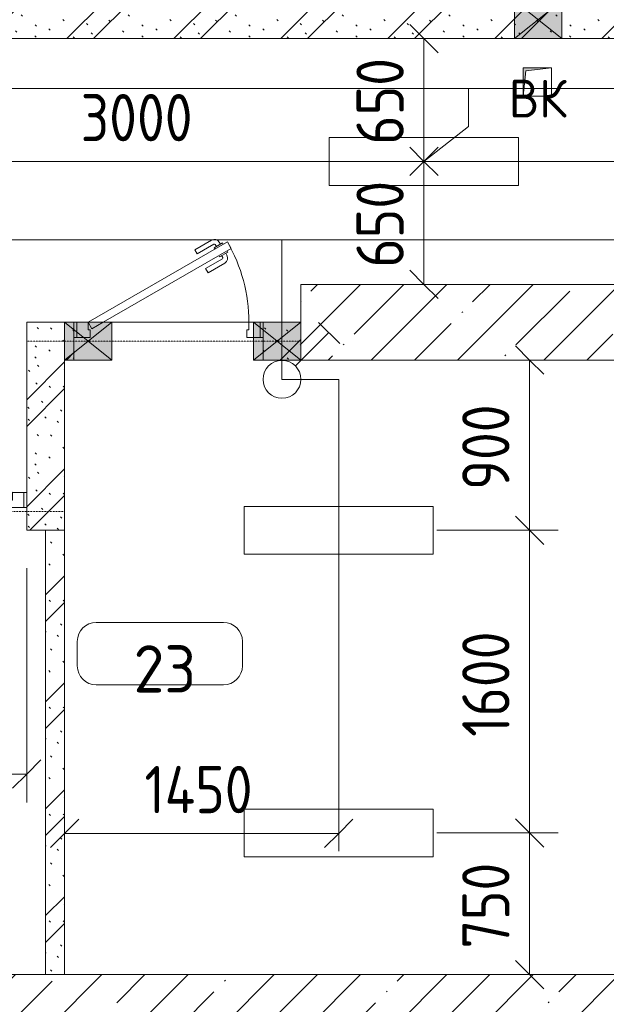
# Model space of a CAD drawing. Header units: millimetres. Extents: x -32229 to 170644, y -13689 to 125138.
# Tile 188 of 208: x 91068 to 94171, y 2843 to 8050. Entities that reach past the tile are written whole.
import ezdxf

# ---------------------------------------------------------------- set-up
doc = ezdxf.new("R2010")
doc.units = ezdxf.units.MM
doc.linetypes.add('3_ Штрих_ 1 х 1 мм', pattern=[2, 1, -1])
for name, color, linetype, lineweight in [('A-ANNO-DIMS', 7, 'Continuous', 9), ('A-ANNO-DIMS-200', 7, 'Continuous', 9), ('A-ANNO-NOTE', 7, 'Continuous', 18), ('A-AREA-IDEN', 7, 'Continuous', 9), ('A-DOOR', 7, 'Continuous', 18), ('A-DOOR-FRAM', 7, 'Continuous', 9), ('A-FLOR', 7, 'Continuous', 18), ('A-GLAZ', 7, 'Continuous', 18), ('A-WALL', 7, 'Continuous', 18), ('A-WALL-PATT', 7, 'Continuous', 40), ('I-WALL', 7, 'Continuous', 18), ('M-EQPM', 7, 'Continuous', 18), ('S-BEAM', 7, 'Continuous', 18), ('S-COLS', 7, 'Continuous', 18)]:
    doc.layers.add(name, color=color, linetype=linetype, lineweight=lineweight)
doc.layers.add('A-DETL', color=7, linetype='Continuous', lineweight=9, true_color=0x00a600)
doc.styles.add('GOST Common', font='GOST_Common.ttf', dxfattribs={"height": 200})
doc.styles.add('GOST Common_5', font='GOST_Common.ttf', dxfattribs={"height": 250})
doc.styles.add('GOST Common_6', font='GOST_Common.ttf', dxfattribs={"width": 0.9, "height": 250})
doc.dimstyles.new('ГОСТ_2_5_мм2_1', dxfattribs={"dimscale": 304.8, "dimtxt": 251.428749, "dimasz": 0.492126, "dimexe": 0.492126, "dimexo": 0.656168, "dimgap": 0.098425, "dimtad": 1, "dimdec": 0, "dimdsep": 46, "dimtxsty": 'GOST Common_6', "dimblk1": 'OBLIQUE', "dimblk2": 'OBLIQUE', "dimsah": 1, "dimcen": 0.09, "dimazin": 2, "dimtfac": 1, "dimtdec": 4, "dimtix": 1, "dimtmove": 0, "dimatfit": 3, "dimfxl": 1, "dimtvp": 1, "dimtolj": 1, "dimtzin": 0, "dimarcsym": 2})
pattern_1 = [(45, (0, 0), (-228.0985, 228.0985), []), (45, (228.1, 0), (-228.0985, 228.0985), [403.225, -80.645, 6.706, -73.939])]
pattern_2 = [(135, (300.56, 377.28), (-565.6854, 6e-14), [10, -790]), (135, (349.8, 474.73), (-565.6854, 6e-14), [10, -790]), (135, (423.93, 473.06), (-565.6854, 6e-14), [10, -790]), (135, (229.92, 447.9), (-565.6854, 6e-14), [10, -790]), (135, (155.08, 447.9), (-565.6854, 6e-14), [10, -790]), (135, (114.9, 369.03), (-565.6854, 6e-14), [10, -790]), (135, (132.43, 285.8), (-565.6854, 6e-14), [10, -790]), (135, (214.66, 322), (-565.6854, 6e-14), [10, -790]), (135, (198.16, 261.88), (-565.6854, 6e-14), [10, -790]), (135, (45.2, 272.9), (-565.6854, 6e-14), [10, -790]), (135, (42.32, 336.16), (-565.6854, 6e-14), [10, -790]), (135, (92.26, 192.24), (-565.6854, 6e-14), [10, -790]), (135, (7.07, 149.2), (-565.6854, 6e-14), [10, -790]), (135, (80.6, 95.1), (-565.6854, 6e-14), [10, -790]), (135, (79.53, 36.94), (-565.6854, 6e-14), [10, -790]), (135, (153.87, 74.56), (-565.6854, 6e-14), [10, -790]), (135, (228.35, 124.8), (-565.6854, 6e-14), [10, -790]), (135, (279.75, 180.4), (-565.6854, 6e-14), [10, -790]), (135, (282.9, 31.63), (-565.6854, 6e-14), [10, -790]), (135, (377.38, 53.45), (-565.6854, 6e-14), [10, -790]), (135, (352.28, 102.7), (-565.6854, 6e-14), [10, -790]), (135, (354.05, 0), (-565.6854, 6e-14), [10, -790]), (135, (553.23, 16.45), (-565.6854, 6e-14), [10, -790]), (135, (542.38, 63.45), (-565.6854, 6e-14), [10, -790]), (135, (536.58, 239.3), (-565.6854, 6e-14), [10, -790]), (135, (475.85, 203.9), (-565.6854, 6e-14), [10, -790]), (135, (475.85, 316.54), (-565.6854, 6e-14), [10, -790]), (135, (520.8, 408.7), (-565.6854, 6e-14), [10, -790]), (135, (551.1, 470.8), (-565.6854, 6e-14), [10, -790]), (135, (235.25, 537.93), (-565.6854, 6e-14), [10, -790]), (135, (407.25, 547.65), (-565.6854, 6e-14), [10, -790]), (135, (94.5, 558.6), (-565.6854, 6e-14), [10, -790]), (135, (46.4, 532.3), (-565.6854, 6e-14), [10, -790]), (135, (85.56, 465.04), (-565.6854, 6e-14), [10, -790]), (135, (355.53, 181.14), (-565.6854, 6e-14), [10, -790]), (135, (362.23, 243.6), (-565.6854, 6e-14), [10, -790]), (135, (413.45, 344.1), (-565.6854, 6e-14), [10, -790]), (135, (286.3, 273.25), (-565.6854, 6e-14), [10, -790]), (135, (423.02, 263.72), (-565.6854, 6e-14), [10, -790]), (135, (162.94, 190.2), (-565.6854, 6e-14), [10, -790]), (135, (470.25, 120.93), (-565.6854, 6e-14), [10, -790]), (135, (484.48, 9.78), (-565.6854, 6e-14), [10, -790]), (45, (0, 212.13), (-565.6854, 0), []), (45, (212.13, 0), (-565.6854, 0), []), (45, (353.55, 0), (-565.6854, 0), []), (45, (0, 353.55), (-565.6854, 0), [])]

# ---------------------------------------------------------------- blocks, each defined once
blk = doc.blocks.new('АР_Дверь однопольная - 1000х2100h_850__Кладовая-6692962--01 ЭО')
at = {"layer": 'A-DOOR', "color": 253, "lineweight": 13, "true_color": 0xaaaaaa}
for p, q in [((311.1, 525), (-425, 100)), ((331.1, 490.4), (311.1, 525)), ((-345, 100), (331.1, 490.4)), ((-425, 100), (-405, 65.4)), ((-405, 65.4), (-345, 100))]:
    blk.add_line(p, q, dxfattribs=at)
at = {"layer": 'A-DOOR', "color": 253, "lineweight": 5, "true_color": 0xaaaaaa}
for p, q in [((138.9, 483.3), (227.7, 534.6)), ((274.6, 513.2), (268.6, 523.6)), ((151.4, 461.7), (138.9, 483.3)), ((151.4, 461.7), (240.2, 512.9)), ((285.5, 519.4), (242.2, 494.4)), ((242.2, 494.4), (246.2, 487.5)), ((253, 500.7), (247, 511.1)), ((313.5, 470.9), (270.2, 445.9)), ((289.5, 512.5), (285.5, 519.4)), ((309.5, 477.9), (313.5, 470.9)), ((196.4, 383.7), (285.2, 435)), ((270.2, 445.9), (266.2, 452.9)), ((281, 452.2), (287, 441.8)), ((302.6, 464.7), (308.7, 454.3)), ((196.4, 383.7), (208.9, 362.1)), ((208.9, 362.1), (297.7, 413.3))]:
    blk.add_line(p, q, dxfattribs=at)
for centre, radius, start, end in [((242.7, 508.6), 30, 30, 120), ((-425, 100), 850, 360, 30), ((242.7, 508.6), 4.99, 30, 120), ((282.7, 439.3), 4.99, 300, 30), ((282.7, 439.3), 30, 300, 30)]:
    blk.add_arc(centre, radius, start, end, dxfattribs=at)
at = {"layer": 'A-DOOR-FRAM', "color": 253, "lineweight": 13, "true_color": 0xaaaaaa}
for p, q in [((-485, 100), (-500, 100)), ((-425, 100), (-485, 100)), ((-485, 100), (-485, 20)), ((-425, 60), (-425, 100)), ((-415, 60), (-425, 60)), ((-415, 20), (-415, 60)), ((425, 60), (415, 60)), ((415, 60), (415, 20)), ((450, 100), (425, 100)), ((425, 100), (425, 60)), ((485, 100), (450, 100)), ((485, 20), (485, 100)), ((485, 100), (500, 100)), ((-485, 20), (-500, 20)), ((-485, 20), (-415, 20)), ((415, 20), (450, 20)), ((450, 20), (485, 20)), ((485, 20), (500, 20))]:
    blk.add_line(p, q, dxfattribs=at)
blk = doc.blocks.new('АР_Отверстие прямоугольное - ОВВ-7439021--01 ЭО')
at = {"layer": 'A-GLAZ', "lineweight": 13, "true_color": 0xf0f0f0}
blk.add_hatch(color=7, dxfattribs=at).paths.add_polyline_path([(250, -100), (250, 100), (0, 100), (0, -100)])
at = {"layer": 'A-GLAZ', "color": 253, "lineweight": 5, "true_color": 0xaaaaaa}
for p, q in [((250, 100), (0, -100)), ((0, 100), (250, -100))]:
    blk.add_line(p, q, dxfattribs=at)
at = {"layer": 'A-GLAZ', "color": 253, "lineweight": 13, "true_color": 0xaaaaaa}
for p, q in [((250, 100), (0, 100)), ((0, 100), (0, -100)), ((0, 100), (0, -100)), ((250, -100), (250, 100)), ((250, 100), (250, -100)), ((0, -100), (250, -100))]:
    blk.add_line(p, q, dxfattribs=at)
blk = doc.blocks.new('АР_Дверь однопольная - 1000х2100h_850__Кладовая-6692833--01 ЭО')
at = {"layer": 'A-DOOR', "color": 253, "lineweight": 13, "true_color": 0xaaaaaa}
for p, q in [((-311.1, 525), (-331.1, 490.4)), ((425, 100), (-311.1, 525)), ((-331.1, 490.4), (-44.7, 325)), ((15, 290.5), (405, 65.4)), ((405, 65.4), (425, 100))]:
    blk.add_line(p, q, dxfattribs=at)
at = {"layer": 'A-DOOR', "color": 253, "lineweight": 5, "true_color": 0xaaaaaa}
for p, q in [((-274.6, 513.2), (-268.6, 523.6)), ((-138.9, 483.3), (-227.7, 534.6)), ((-309.5, 477.9), (-313.5, 470.9)), ((-313.5, 470.9), (-270.2, 445.9)), ((-289.5, 512.5), (-285.5, 519.4)), ((-285.5, 519.4), (-242.2, 494.4)), ((-253, 500.7), (-247, 511.1)), ((-242.2, 494.4), (-246.2, 487.5)), ((-151.4, 461.7), (-240.2, 512.9)), ((-151.4, 461.7), (-138.9, 483.3)), ((-302.6, 464.7), (-308.7, 454.3)), ((-281, 452.2), (-287, 441.8)), ((-196.4, 383.7), (-285.2, 435)), ((-270.2, 445.9), (-266.2, 452.9)), ((-208.9, 362.1), (-297.7, 413.3)), ((-196.4, 383.7), (-208.9, 362.1))]:
    blk.add_line(p, q, dxfattribs=at)
for centre, radius, start, end in [((425, 100), 850, 150, 180), ((-242.7, 508.6), 30, 60, 150), ((-242.7, 508.6), 4.99, 60, 150), ((-282.7, 439.3), 30, 150, 240), ((-282.7, 439.3), 4.99, 150, 240)]:
    blk.add_arc(centre, radius, start, end, dxfattribs=at)
at = {"layer": 'A-DOOR-FRAM', "color": 253, "lineweight": 13, "true_color": 0xaaaaaa}
for p, q in [((-485, 100), (-500, 100)), ((-425, 100), (-485, 100)), ((-485, 100), (-485, 20)), ((-425, 60), (-425, 100)), ((-415, 60), (-425, 60)), ((-415, 20), (-415, 60)), ((425, 60), (415, 60)), ((415, 60), (415, 20)), ((485, 100), (425, 100)), ((425, 100), (425, 60)), ((485, 20), (485, 100)), ((485, 100), (500, 100)), ((-485, 20), (-500, 20)), ((-485, 20), (-415, 20)), ((415, 20), (485, 20)), ((485, 20), (500, 20))]:
    blk.add_line(p, q, dxfattribs=at)
blk = doc.blocks.new('АР_Отверстие прямоугольное - ВК-3988314--01 ЭО')
at = {"layer": 'A-GLAZ', "lineweight": 13, "true_color": 0xf0f0f0}
blk.add_hatch(color=7, dxfattribs=at).paths.add_polyline_path([(250, -100), (250, 100), (0, 100), (0, -100)])
at = {"layer": 'A-GLAZ', "color": 253, "lineweight": 5, "true_color": 0xaaaaaa}
for p, q in [((250, 100), (0, -100)), ((0, 100), (250, -100))]:
    blk.add_line(p, q, dxfattribs=at)
at = {"layer": 'A-GLAZ', "color": 253, "lineweight": 13, "true_color": 0xaaaaaa}
for p, q in [((250, 100), (0, 100)), ((0, 100), (0, -100)), ((0, 100), (0, -100)), ((250, -100), (250, 100)), ((250, 100), (250, -100)), ((0, -100), (250, -100))]:
    blk.add_line(p, q, dxfattribs=at)
blk = doc.blocks.new('АР_Канал вертикальный прямоугольный - ВК-6032919--01 ЭО')
at = {"layer": 'M-EQPM', "lineweight": 13, "true_color": 0xe2e2e2}
blk.add_hatch(color=254, dxfattribs=at).paths.add_polyline_path([(-75, -75), (-60, 60), (75, 75), (-75, 75)])
at = {"layer": 'M-EQPM', "color": 253, "lineweight": 13, "true_color": 0xaaaaaa}
for p, q in [((75, 75), (-75, 75)), ((-75, 75), (-75, -75)), ((75, 75), (-75, 75)), ((-75, 75), (-75, -75)), ((-75, -75), (-75, 75)), ((-75, 75), (75, 75)), ((-75, -75), (-60, 60)), ((-75, -75), (-60, 60)), ((-60, 60), (75, 75)), ((-60, 60), (75, 75)), ((75, -75), (75, 75)), ((75, 75), (75, -75)), ((-75, -75), (75, -75)), ((75, -75), (-75, -75))]:
    blk.add_line(p, q, dxfattribs=at)
blk = doc.blocks.new('АР_Перемычка - 200_Уx2_75x5__200-250-7322399--01 ЭО')
at = {"layer": 'S-BEAM', "color": 9, "linetype": '3_ Штрих_ 1 х 1 мм', "lineweight": 15, "true_color": 0xc4c4c4}
for p, q in [((-750, 100), (-750, -100)), ((700, 100), (700, -100)), ((-750, 0), (-270, 0)), ((-270, 0), (230, 0)), ((230, 0), (700, 0))]:
    blk.add_line(p, q, dxfattribs=at)
blk = doc.blocks.new('АР_Перемычка - 200_Уx2_75x5__200-250-V149--01 ЭО')
at = {"layer": 'S-BEAM', "color": 9, "linetype": '3_ Штрих_ 1 х 1 мм', "lineweight": 15, "true_color": 0xc4c4c4}
for p, q in [((-750, 100), (-750, -100)), ((700, 100), (700, -100)), ((-750, 0), (-550, 0)), ((-550, 0), (-300, 0)), ((-300, 0), (450, 0)), ((450, 0), (700, 0))]:
    blk.add_line(p, q, dxfattribs=at)
blk = doc.blocks.new('Наметкина 10_РД_АР_П_rvt-1--01 ЭО')
at = {"layer": 'A-WALL-PATT', "lineweight": 5, "true_color": 0xaaaaaa}
h = blk.add_hatch(dxfattribs=at)
h.set_pattern_fill('FP_6', color=253, style=0, pattern_type=2)
h.set_pattern_definition(pattern_2)
h.paths.add_polyline_path([(94955.3, 7950), (94955.3, 8150), (88705.3, 8150), (88705.3, 7950), (94804.8, 7950)])
h = blk.add_hatch(dxfattribs=at)
h.set_pattern_fill('FP_6', color=253, style=0, pattern_type=2)
h.set_pattern_definition(pattern_2)
h.paths.add_polyline_path([(92555.3, 6250), (92555.3, 6450), (92355.3, 6450), (92355.3, 6250)])
h.paths.add_polyline_path([(91305.3, 6250), (91355.3, 6250), (91355.3, 6450), (91105.3, 6450), (91105.3, 6250)])
h = blk.add_hatch(dxfattribs=at)
h.set_pattern_fill('FP_6', color=253, style=0, pattern_type=2)
h.set_pattern_definition(pattern_2)
h.paths.add_polyline_path([(91305.3, 5350), (91305.3, 6250), (91105.3, 6250), (91105.3, 5350)])
h = blk.add_hatch(dxfattribs=at)
h.set_pattern_fill('FP_6', color=253, style=0, pattern_type=2)
h.set_pattern_definition(pattern_2)
h.paths.add_polyline_path([(91305.3, 3000), (91305.3, 5350), (91205.3, 5350), (91205.3, 3000)])
h = blk.add_hatch(dxfattribs=at)
h.set_pattern_fill('FP_1', color=253, style=0, pattern_type=2)
h.set_pattern_definition(pattern_1)
h.paths.add_polyline_path([(108005.3, 2600), (108005.3, 3000), (88855.3, 3000), (88855.3, 2600), (100823.5, 2600)])
at = {"layer": 'S-COLS', "lineweight": 5, "true_color": 0xaaaaaa}
h = blk.add_hatch(dxfattribs=at)
h.set_pattern_fill('FP_1', color=253, style=0, pattern_type=2)
h.set_pattern_definition(pattern_1)
h.paths.add_polyline_path([(94804.8, 6250), (94955.3, 6250), (94955.3, 6650), (92555.3, 6650), (92555.3, 6250), (94755.3, 6250)])
at = {"layer": 'A-FLOR', "color": 253, "lineweight": 13, "true_color": 0xaaaaaa}
for p, q in [((91355.3, 6450), (91370.3, 6450)), ((91370.3, 6450), (91355.3, 6450)), ((91510.3, 6450), (91555.3, 6450)), ((91555.3, 6450), (91510.3, 6450)), ((91555.3, 6450), (92280.3, 6450)), ((92280.3, 6450), (91555.3, 6450)), ((92340.3, 6450), (92355.3, 6450)), ((92355.3, 6450), (92340.3, 6450)), ((91090.3, 5550), (91105.3, 5550)), ((91105.3, 5550), (91090.3, 5550))]:
    blk.add_line(p, q, dxfattribs=at)
at = {"layer": 'A-WALL', "color": 253, "lineweight": 13, "true_color": 0xaaaaaa}
blk.add_line((94555.3, 3000), (88855.3, 3000), dxfattribs=at)
at = {"layer": 'I-WALL', "color": 253, "lineweight": 13, "true_color": 0xaaaaaa}
for p, q in [((90205.3, 7950), (93685.3, 7950)), ((93685.3, 7950), (93935.3, 7950)), ((93935.3, 7950), (94955.3, 7950)), ((91305.3, 6450), (91105.3, 6450)), ((91105.3, 6450), (91105.3, 6250)), ((91355.3, 6450), (91305.3, 6450)), ((91355.3, 6250), (91355.3, 6450)), ((92555.3, 6450), (92355.3, 6450)), ((92355.3, 6450), (92355.3, 6250)), ((92555.3, 6250), (92555.3, 6450)), ((91105.3, 6250), (91105.3, 5350)), ((91305.3, 5350), (91305.3, 6250)), ((91305.3, 6250), (91355.3, 6250)), ((92355.3, 6250), (92555.3, 6250)), ((91105.3, 5350), (91305.3, 5350)), ((91205.3, 5350), (91205.3, 3000)), ((91305.3, 5350), (91205.3, 5350)), ((91305.3, 3000), (91305.3, 5350)), ((91205.3, 3000), (91305.3, 3000))]:
    blk.add_line(p, q, dxfattribs=at)
at = {"layer": 'S-COLS', "color": 253, "lineweight": 15, "true_color": 0xaaaaaa}
for p, q in [((94955.3, 6650), (92555.3, 6650)), ((92555.3, 6650), (92555.3, 6450)), ((92555.3, 6450), (92555.3, 6250)), ((92555.3, 6250), (94455.3, 6250))]:
    blk.add_line(p, q, dxfattribs=at)
at = {"layer": 'A-DOOR', "color": 253, "lineweight": 13, "true_color": 0xaaaaaa}
for name, p in [('АР_Дверь однопольная - 1000х2100h_850__Кладовая-6692962--01 ЭО', (91855.3, 6350)), ('АР_Дверь однопольная - 1000х2100h_850__Кладовая-6692833--01 ЭО', (90605.3, 5450))]:
    blk.add_blockref(name, p, dxfattribs=at)
at = {"layer": 'A-GLAZ', "color": 253, "lineweight": 13, "true_color": 0xaaaaaa}
for name, p in [('АР_Отверстие прямоугольное - ВК-3988314--01 ЭО', (93685.3, 8050)), ('АР_Отверстие прямоугольное - ОВВ-7439021--01 ЭО', (91305.3, 6350)), ('АР_Отверстие прямоугольное - ОВВ-7439021--01 ЭО', (92305.3, 6350))]:
    blk.add_blockref(name, p, dxfattribs=at)
at = {"layer": 'M-EQPM', "color": 253, "lineweight": 13, "true_color": 0xaaaaaa}
blk.add_blockref('АР_Канал вертикальный прямоугольный - ВК-6032919--01 ЭО', (93805.3, 7720), dxfattribs=at)
at = {"layer": 'S-BEAM', "color": 253, "lineweight": 13, "true_color": 0xaaaaaa}
for name, p in [('АР_Перемычка - 200_Уx2_75x5__200-250-V149--01 ЭО', (91855.3, 6350)), ('АР_Перемычка - 200_Уx2_75x5__200-250-7322399--01 ЭО', (90605.3, 5450))]:
    blk.add_blockref(name, p, dxfattribs=at)
at = {"layer": 'A-ANNO-NOTE', "color": 253, "lineweight": 5, "true_color": 0xaaaaaa, "insert": (93808.1, 7632.7), "char_height": 200, "width": 344, "attachment_point": 5, "line_spacing_factor": 1.022766, "style": 'GOST Common'}
blk.add_mtext('\\pt2540,5080,7620,10160,12700,15240,17780,20320,22860,25400,27940,30480,33020,35560,38100,40640,43180,45720,48260,50800,53340,55880,58420,60960,63500,66040,68580,71120,73660,76200,78740,81280;ВК', dxfattribs=at)
blk = doc.blocks.new('Марка помещения 2 - Марка помещения 2-1605974--01 ЭО')
at = {"layer": 'A-AREA-IDEN', "color": 253, "true_color": 0xaaaaaa}
for p, q in [((-1.797, 0.841), (1.569, 0.841)), ((-2.297, -0.309), (-2.297, 0.341)), ((2.069, 0.341), (2.069, -0.309)), ((1.569, -0.809), (-1.797, -0.809))]:
    blk.add_line(p, q, dxfattribs=at)
for centre, start, end in [((-1.797, 0.341), 90, 180), ((1.569, 0.341), 0, 90), ((-1.797, -0.309), 180, 270), ((1.569, -0.309), 270, 360)]:
    blk.add_arc(centre, 0.5, start, end, dxfattribs=at)
blk = doc.blocks.new('DIMBLOCK414--01 ЭО')
at = {"layer": 'A-ANNO-DIMS-200'}
for p, q in [((91105.3, 5150), (91105.3, 3910.4)), ((91105.3, 4060.4), (91105.3, 5150)), ((89655.4, 3749.7), (89655.4, 4210.4)), ((89655.4, 4060.4), (89730.4, 4135.4)), ((91105.3, 4060.4), (91180.3, 4135.4)), ((89655.4, 4060.4), (89580.4, 3985.4)), ((89655.4, 4060.4), (91105.3, 4060.4)), ((89655.4, 4060.4), (89655.4, 3749.7)), ((91105.3, 4060.4), (91030.3, 3985.4))]:
    blk.add_line(p, q, dxfattribs=at)
at = {"layer": 'A-ANNO-DIMS-200', "color": 0, "insert": (90077.8, 4417.1), "char_height": 250, "width": 726.16, "attachment_point": 1, "line_spacing_factor": 1.022761, "style": 'GOST Common_6'}
blk.add_mtext('1450', dxfattribs=at)
blk = doc.blocks.new('_Oblique')
at = {"color": 0, "linetype": 'ByBlock', "lineweight": -2}
blk.add_line((-0.5, -0.5), (0.5, 0.5), dxfattribs=at)
blk = doc.blocks.new('DIMBLOCK415--01 ЭО')
at = {"layer": 'A-ANNO-DIMS-200'}
for p, q in [((93765.2, 3749.6), (93690.2, 3824.6)), ((93273.8, 3749.6), (93915.2, 3749.6)), ((93765.2, 3749.6), (93273.8, 3749.6)), ((93765.2, 3000), (93765.2, 3749.6)), ((93765.2, 3749.6), (93840.2, 3674.6)), ((93765.2, 3000), (93690.2, 3075)), ((89055.3, 3000), (93915.2, 3000)), ((93765.2, 3000), (89055.3, 3000)), ((93765.2, 3000), (93840.2, 2925))]:
    blk.add_line(p, q, dxfattribs=at)
at = {"layer": 'A-ANNO-DIMS-200', "color": 0, "insert": (93408.5, 3138.3), "char_height": 250, "width": 567.632, "attachment_point": 1, "rotation": 90, "line_spacing_factor": 1.022761, "style": 'GOST Common_6'}
blk.add_mtext('750', dxfattribs=at)
blk = doc.blocks.new('DIMBLOCK416--01 ЭО')
at = {"layer": 'A-ANNO-DIMS-200'}
for p, q in [((93765.2, 5349.6), (93690.2, 5424.6)), ((93273.8, 5349.6), (93915.2, 5349.6)), ((93765.2, 5349.6), (93273.8, 5349.6)), ((93765.2, 3749.6), (93765.2, 5349.6)), ((93765.2, 5349.6), (93840.2, 5274.6)), ((93765.2, 3749.6), (93690.2, 3824.6)), ((93273.8, 3749.6), (93915.2, 3749.6)), ((93765.2, 3749.6), (93273.8, 3749.6)), ((93765.2, 3749.6), (93840.2, 3674.6))]:
    blk.add_line(p, q, dxfattribs=at)
at = {"layer": 'A-ANNO-DIMS-200', "color": 0, "insert": (93408.5, 4257.7), "char_height": 250, "width": 700.591, "attachment_point": 1, "rotation": 90, "line_spacing_factor": 1.022761, "style": 'GOST Common_6'}
blk.add_mtext('1600', dxfattribs=at)
blk = doc.blocks.new('DIMBLOCK417--01 ЭО')
at = {"layer": 'A-ANNO-DIMS-200'}
for p, q in [((93765.2, 6250), (93690.2, 6325)), ((93859.1, 6250), (93615.2, 6250)), ((93765.2, 5349.6), (93765.2, 6250)), ((93765.2, 6250), (93840.2, 6175)), ((93765.2, 6250), (93859.1, 6250)), ((93765.2, 5349.6), (93690.2, 5424.6)), ((93273.8, 5349.6), (93915.2, 5349.6)), ((93765.2, 5349.6), (93273.8, 5349.6)), ((93765.2, 5349.6), (93840.2, 5274.6))]:
    blk.add_line(p, q, dxfattribs=at)
at = {"layer": 'A-ANNO-DIMS-200', "color": 0, "insert": (93408.5, 5563.3), "char_height": 250, "width": 567.632, "attachment_point": 1, "rotation": 90, "line_spacing_factor": 1.022761, "style": 'GOST Common_6'}
blk.add_mtext('900', dxfattribs=at)
blk = doc.blocks.new('DIMBLOCK418--01 ЭО')
at = {"layer": 'A-ANNO-DIMS-200'}
for p, q in [((91305.3, 5150), (91305.3, 3596.9)), ((91305.3, 3746.9), (91305.3, 5150)), ((92755.4, 3652.9), (92755.4, 3896.9)), ((91305.3, 3746.9), (91380.3, 3821.9)), ((92755.4, 3746.9), (92830.4, 3821.9)), ((91305.3, 3746.9), (91230.3, 3671.9)), ((91305.3, 3746.9), (92755.4, 3746.9)), ((92755.4, 3746.9), (92680.4, 3671.9)), ((92755.4, 3746.9), (92755.4, 3652.9))]:
    blk.add_line(p, q, dxfattribs=at)
at = {"layer": 'A-ANNO-DIMS-200', "color": 0, "insert": (91727.8, 4103.6), "char_height": 250, "width": 726.16, "attachment_point": 1, "line_spacing_factor": 1.022761, "style": 'GOST Common_6'}
blk.add_mtext('1450', dxfattribs=at)
blk = doc.blocks.new('DIMBLOCK420--01 ЭО')
at = {"layer": 'A-ANNO-DIMS-200'}
for p, q in [((95525.1, 4869.7), (95450.1, 4944.7)), ((95619, 4869.7), (95375.1, 4869.7)), ((95525.1, 3000), (95525.1, 4869.7)), ((95525.1, 4869.7), (95600.1, 4794.7)), ((95525.1, 4869.7), (95619, 4869.7)), ((95525.1, 3000), (95450.1, 3075)), ((89055.3, 3000), (95675.1, 3000)), ((95525.1, 3000), (89055.3, 3000)), ((95525.1, 3000), (95600.1, 2925))]:
    blk.add_line(p, q, dxfattribs=at)
at = {"layer": 'A-ANNO-DIMS-200', "color": 0, "insert": (95168.4, 3642.9), "char_height": 250, "width": 700.591, "attachment_point": 1, "rotation": 90, "line_spacing_factor": 1.022761, "style": 'GOST Common_6'}
blk.add_mtext('1870', dxfattribs=at)
blk = doc.blocks.new('DIMBLOCK426--01 ЭО')
at = {"layer": 'A-ANNO-DIMS-200'}
for p, q in [((90205.6, 7206.5), (90205.6, 7450.4)), ((93205.6, 7206.5), (93205.6, 7450.4)), ((90205.6, 7300.4), (90280.6, 7375.4)), ((93205.6, 7300.4), (93280.6, 7375.4)), ((90205.6, 7300.4), (90130.6, 7225.4)), ((90205.6, 7300.4), (93205.6, 7300.4)), ((90205.6, 7300.4), (90205.6, 7206.5)), ((93205.6, 7300.4), (93130.6, 7225.4)), ((93205.6, 7300.4), (93205.6, 7206.5))]:
    blk.add_line(p, q, dxfattribs=at)
at = {"layer": 'A-ANNO-DIMS-200', "color": 0, "insert": (91390.3, 7657.1), "char_height": 250, "width": 756.843, "attachment_point": 1, "line_spacing_factor": 1.022761, "style": 'GOST Common_6'}
blk.add_mtext('3000', dxfattribs=at)
blk = doc.blocks.new('DIMBLOCK427--01 ЭО')
at = {"layer": 'A-ANNO-DIMS-200'}
for p, q in [((93205.6, 7206.5), (93205.6, 7450.4)), ((96505.3, 7206.5), (96505.3, 7450.4)), ((93205.6, 7300.4), (93280.6, 7375.4)), ((96505.3, 7300.4), (96580.3, 7375.4)), ((93205.6, 7300.4), (93130.6, 7225.4)), ((93205.6, 7300.4), (96505.3, 7300.4)), ((93205.6, 7300.4), (93205.6, 7206.5)), ((96505.3, 7300.4), (96430.3, 7225.4)), ((96505.3, 7300.4), (96505.3, 7206.5))]:
    blk.add_line(p, q, dxfattribs=at)
at = {"layer": 'A-ANNO-DIMS-200', "color": 0, "insert": (94540.1, 7657.1), "char_height": 250, "width": 756.843, "attachment_point": 1, "line_spacing_factor": 1.022761, "style": 'GOST Common_6'}
blk.add_mtext('3300', dxfattribs=at)
blk = doc.blocks.new('DIMBLOCK428--01 ЭО')
at = {"layer": 'A-ANNO-DIMS-200'}
for p, q in [((93205.8, 7300.4), (93130.8, 7375.4)), ((93299.8, 7300.4), (93055.8, 7300.4)), ((93205.8, 6650), (93205.8, 7300.4)), ((93205.8, 7300.4), (93280.8, 7225.4)), ((93205.8, 7300.4), (93299.8, 7300.4)), ((93205.8, 6650), (93130.8, 6725)), ((93299.8, 6650), (93055.8, 6650)), ((93205.8, 6650), (93280.8, 6575)), ((93205.8, 6650), (93299.8, 6650))]:
    blk.add_line(p, q, dxfattribs=at)
at = {"layer": 'A-ANNO-DIMS-200', "color": 0, "insert": (92849.1, 6738.7), "char_height": 250, "width": 567.632, "attachment_point": 1, "rotation": 90, "line_spacing_factor": 1.022761, "style": 'GOST Common_6'}
blk.add_mtext('650', dxfattribs=at)
blk = doc.blocks.new('DIMBLOCK429--01 ЭО')
at = {"layer": 'A-ANNO-DIMS-200'}
for p, q in [((93205.8, 7950), (93130.8, 8025)), ((93299.8, 7950), (93055.8, 7950)), ((93205.8, 7300.4), (93205.8, 7950)), ((93205.8, 7950), (93280.8, 7875)), ((93205.8, 7950), (93299.8, 7950)), ((93205.8, 7300.4), (93130.8, 7375.4)), ((93299.8, 7300.4), (93055.8, 7300.4)), ((93205.8, 7300.4), (93280.8, 7225.4)), ((93205.8, 7300.4), (93299.8, 7300.4))]:
    blk.add_line(p, q, dxfattribs=at)
at = {"layer": 'A-ANNO-DIMS-200', "color": 0, "insert": (92849.1, 7388.7), "char_height": 250, "width": 567.632, "attachment_point": 1, "rotation": 90, "line_spacing_factor": 1.022761, "style": 'GOST Common_6'}
blk.add_mtext('650', dxfattribs=at)

msp = doc.modelspace()

# ---------------------------------------------------------------- linework, layer by layer
at = {"layer": 'A-ANNO-NOTE', "color": 5, "lineweight": 9, "true_color": 0x0000ff}
for p, q in [((92705.6, 7426.7), (93705.6, 7426.7)), ((92705.6, 7174), (92705.6, 7426.7)), ((93705.6, 7426.7), (93705.6, 7174)), ((93705.6, 7174), (92705.6, 7174)), ((92649.1, 6449.2), (92760.9, 6337.4)), ((92526, 6218.8), (92702.8, 6395.6)), ((92255.4, 5475.9), (93255.4, 5475.9)), ((92255.4, 5223.2), (92255.4, 5475.9)), ((93255.4, 5475.9), (93255.4, 5223.2)), ((93255.4, 5223.2), (92255.4, 5223.2)), ((92255.4, 3875.9), (93255.4, 3875.9)), ((92255.4, 3623.2), (92255.4, 3875.9)), ((93255.4, 3875.9), (93255.4, 3623.2)), ((93255.4, 3623.2), (92255.4, 3623.2))]:
    msp.add_line(p, q, dxfattribs=at)
msp.add_circle((92455.3, 6148.1), 100, dxfattribs=at)
at = {"layer": 'A-DETL', "color": 5, "true_color": 0x0000ff}
for p, q in [((90205.6, 7686.6), (95411.4, 7686.6)), ((93442, 7485.1), (93442, 7686.6)), ((93205.6, 7300.4), (93442, 7485.1)), ((90316.4, 6886.6), (96001.4, 6886.6)), ((92455.3, 6886.6), (92455.3, 6146.6)), ((92455.3, 6146.6), (92755.3, 6146.6)), ((92755.3, 6146.6), (92755.3, 3746.6))]:
    msp.add_line(p, q, dxfattribs=at)

# ---------------------------------------------------------------- block references
at = {"lineweight": 5}
msp.add_blockref('Наметкина 10_РД_АР_П_rvt-1--01 ЭО', (0, 0), dxfattribs=at)
at = {"layer": 'A-AREA-IDEN', "color": 253, "true_color": 0xaaaaaa, "xscale": 199.9999999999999, "yscale": 199.9999999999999, "zscale": 199.9999999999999}
msp.add_blockref('Марка помещения 2 - Марка помещения 2-1605974--01 ЭО', (91832.2, 4694.3), dxfattribs=at)

# ---------------------------------------------------------------- texts
at = {"layer": 'A-AREA-IDEN', "color": 253, "true_color": 0xaaaaaa, "insert": (91835.7, 4616.8), "char_height": 250, "width": 384, "attachment_point": 5, "line_spacing_factor": 1.022766, "style": 'GOST Common_5'}
msp.add_mtext('\\pt100,200,300,400,500,600,700,800,900,1000,1100,1200,1300,1400,1500,1600,1700,1800,1900,2000,2100,2200,2300,2400,2500,2600,2700,2800,2900,3000,3100,3200;23', dxfattribs=at)

# ---------------------------------------------------------------- dimensions: what is measured, and where the dimension line sits
at = {"layer": 'A-ANNO-DIMS'}
for base, p1, p2, override, picture, middle in [((93205.8, 7950), (93099.8, 7300.4), (93099.8, 7950), {"dimpost": '<>', "dimfxl": 649.627697}, 'DIMBLOCK429--01 ЭО', (93050.8, 7625.2)), ((93205.8, 7300.4), (93099.8, 6650), (93099.8, 7300.4), {"dimpost": '<>', "dimfxl": 650.372303}, 'DIMBLOCK428--01 ЭО', (93050.8, 6975.2)), ((93765.2, 6250), (93073.8, 5349.6), (93659.1, 6250), {"dimpost": '<>', "dimfxl": 1073.88959}, 'DIMBLOCK417--01 ЭО', (93610.2, 5799.8)), ((93765.2, 5349.6), (93073.8, 3749.6), (93073.8, 5349.6), {"dimpost": '<>', "dimfxl": 1600}, 'DIMBLOCK416--01 ЭО', (93610.2, 4549.6)), ((95525.1, 4869.7), (88855.3, 3000), (95419, 4869.7), {"dimpost": '<>', "dimfxl": 6824.789664}, 'DIMBLOCK420--01 ЭО', (95370.1, 3934.8)), ((93765.2, 3749.6), (88855.3, 3000), (93073.8, 3749.6), {"dimpost": '<>', "dimfxl": 4284.633378}, 'DIMBLOCK415--01 ЭО', (93610.2, 3374.8))]:
    dim = msp.add_linear_dim(base=base, p1=p1, p2=p2, angle=90, dimstyle='ГОСТ_2_5_мм2_1', override=override, dxfattribs=at)
    dim.commit()
    dim.dimension.update_dxf_attribs({"geometry": picture, "text_midpoint": middle})
for base, p1, p2, override, picture, middle in [((93205.6, 7300.4), (90205.6, 7406.5), (93205.6, 7406.5), {"dimpost": '<>', "dimfxl": 3000}, 'DIMBLOCK426--01 ЭО', (91705.6, 7455.4)), ((96505.3, 7300.4), (93205.6, 7406.5), (96505.3, 7406.5), {"dimpost": '<>', "dimfxl": 3299.689877}, 'DIMBLOCK427--01 ЭО', (94855.4, 7455.4)), ((91105.3, 4060.4), (89655.4, 3549.7), (91105.3, 5350), {"dimpost": '<>', "dimfxl": 2311.602306}, 'DIMBLOCK414--01 ЭО', (90380.3, 4215.4)), ((92755.4, 3746.9), (91305.3, 5350), (92755.4, 3852.9), {"dimpost": '<>', "dimfxl": 2084.217856}, 'DIMBLOCK418--01 ЭО', (92030.3, 3901.9))]:
    dim = msp.add_linear_dim(base=base, p1=p1, p2=p2, dimstyle='ГОСТ_2_5_мм2_1', override=override, dxfattribs=at)
    dim.commit()
    dim.dimension.update_dxf_attribs({"geometry": picture, "text_midpoint": middle})

doc.saveas('drawing.dxf')
